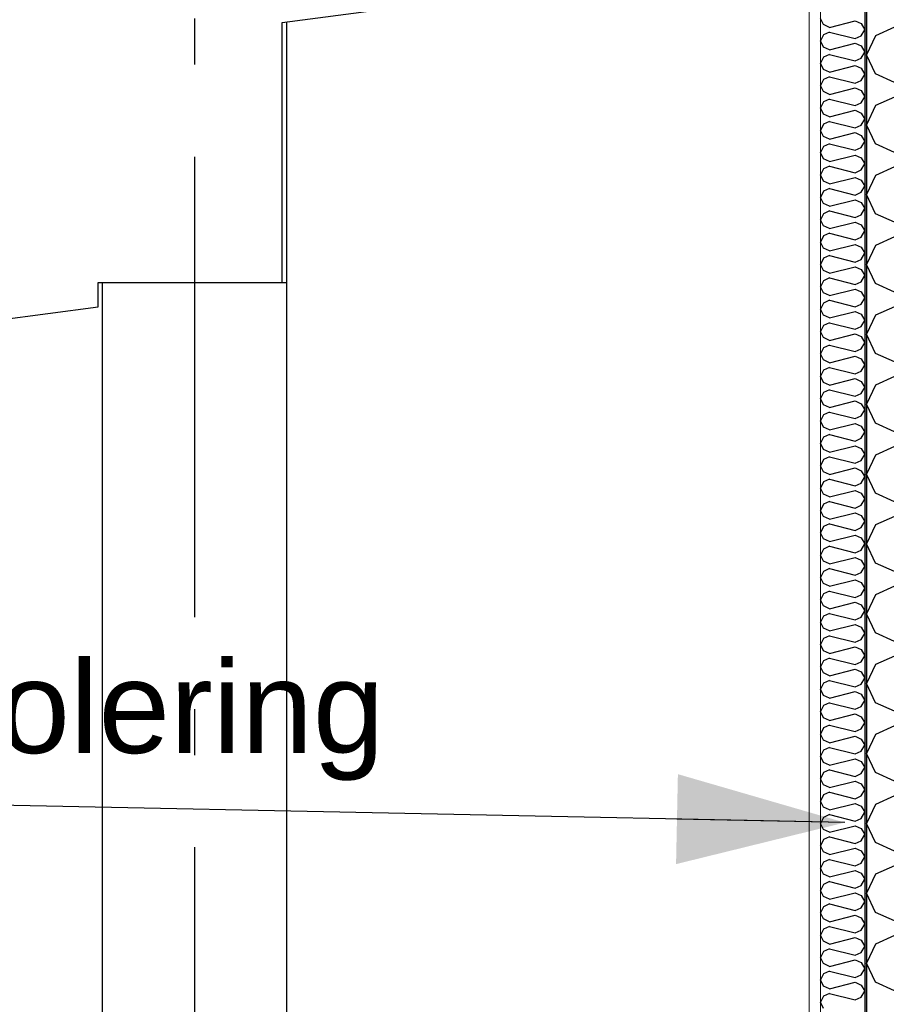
# Model space of a CAD drawing. Header units: millimetres. Extents: x -82116 to -57126, y -2070 to 21004.
# Tile 61 of 69: x -65263 to -64322, y 7695 to 8764. Entities that reach past the tile are written whole.
import ezdxf
from ezdxf.enums import TextEntityAlignment as Align

# ---------------------------------------------------------------- set-up
doc = ezdxf.new("R2010")
doc.units = ezdxf.units.MM
doc.header["$LTSCALE"] = 0.5
doc.header["$MEASUREMENT"] = 0
doc.linetypes.add('Akselinje', pattern=[1500, 1000, -200, 100, -200])
doc.linetypes.add('PLINE', pattern=[0])
for name, color, linetype in [('222- Søyler', 7, 'Continuous'), ('223- Bjelker', 7, 'Continuous'), ('232- Ikke-bærende yttervegger', 7, 'Continuous'), ('232- Ikke-bærende yttervegger (Skravur)', 7, 'Continuous'), ('232- Ikke-bærende yttervegger (Skravur)(Nye konstruksjoner)', 7, 'Continuous'), ('232- Ikke-bærende yttervegger(Nye konstruksjoner)', 7, 'Continuous'), ('82-- Modullinjer', 7, 'Continuous'), ('832- Tekst bygning(Nye konstruksjoner)', 7, 'Continuous')]:
    doc.layers.add(name, color=color, linetype=linetype)
doc.layers.add('236- Innvendig kledning og overflate(Nye konstruksjoner)', color=7, linetype='Continuous', lineweight=0)
doc.styles.add('GENERATED_STYLE_1', font='arial.ttf')
doc.styles.add('GENERATED_STYLE_3', font='arial.ttf')
doc.dimstyles.new('GENERATED_STYLE__2', dxfattribs={"dimtxt": 0.18, "dimasz": 182.4, "dimexe": 0.18, "dimexo": 0.0625, "dimgap": 0, "dimtad": 0, "dimtih": 1, "dimtoh": 1, "dimdec": 4, "dimzin": 0, "dimdsep": 46, "dimcen": 0.09, "dimadec": 0, "dimazin": 0, "dimtfac": 1, "dimtdec": 4, "dimtmove": 0, "dimatfit": 3, "dimldrblk": 'ARROWHEAD_5', "dimfxl": 1, "dimtolj": 1, "dimtzin": 0, "dimarcsym": 0})

# ---------------------------------------------------------------- blocks, each defined once
blk = doc.blocks.new('*X7')
at = {"layer": '232- Ikke-bærende yttervegger (Skravur)', "linetype": 'PLINE'}
for p, q in [((-64313, 8756.1), (-64333.4, 8746.8)), ((-64333.4, 8746.8), (-64343.2, 8726.1)), ((-64333.4, 8705.4), (-64343.2, 8726.1)), ((-64313, 8696.1), (-64333.4, 8705.4)), ((-64313, 8680.2), (-64333.4, 8670.9)), ((-64333.4, 8670.9), (-64343.2, 8650.2)), ((-64333.4, 8629.5), (-64343.2, 8650.2)), ((-64313, 8620.2), (-64333.4, 8629.5)), ((-64313, 8604.3), (-64333.4, 8595)), ((-64333.4, 8595), (-64343.2, 8574.3)), ((-64333.4, 8553.6), (-64343.2, 8574.3)), ((-64313, 8544.4), (-64333.4, 8553.6)), ((-64313, 8528.4), (-64333.4, 8519.2)), ((-64333.4, 8519.2), (-64343.2, 8498.4)), ((-64333.4, 8477.7), (-64343.2, 8498.4)), ((-64313, 8468.5), (-64333.4, 8477.7)), ((-64313, 8452.5), (-64333.4, 8443.3)), ((-64333.4, 8443.3), (-64343.2, 8422.6)), ((-64333.4, 8401.8), (-64343.2, 8422.6)), ((-64313, 8392.6), (-64333.4, 8401.8)), ((-64313, 8376.7), (-64333.4, 8367.4)), ((-64333.4, 8367.4), (-64343.2, 8346.7)), ((-64333.4, 8326), (-64343.2, 8346.7)), ((-64313, 8316.7), (-64333.4, 8326)), ((-64313, 8300.8), (-64333.4, 8291.5)), ((-64333.4, 8291.5), (-64343.2, 8270.8)), ((-64333.4, 8250.1), (-64343.2, 8270.8)), ((-64313, 8240.8), (-64333.4, 8250.1)), ((-64313, 8224.9), (-64333.4, 8215.7)), ((-64333.4, 8215.7), (-64343.2, 8194.9)), ((-64333.4, 8174.2), (-64343.2, 8194.9)), ((-64313, 8165), (-64333.4, 8174.2)), ((-64313, 8149), (-64333.4, 8139.8)), ((-64333.4, 8139.8), (-64343.2, 8119.1)), ((-64333.4, 8098.3), (-64343.2, 8119.1)), ((-64313, 8089.1), (-64333.4, 8098.3)), ((-64333.4, 8063.9), (-64343.2, 8043.2)), ((-64313, 8073.1), (-64333.4, 8063.9)), ((-64333.4, 8022.4), (-64343.2, 8043.2)), ((-64313, 8013.2), (-64333.4, 8022.4)), ((-64333.4, 7988), (-64343.2, 7967.3)), ((-64313, 7997.3), (-64333.4, 7988)), ((-64333.4, 7946.6), (-64343.2, 7967.3)), ((-64313, 7937.3), (-64333.4, 7946.6)), ((-64313, 7921.4), (-64333.4, 7912.1)), ((-64333.4, 7912.1), (-64343.2, 7891.4)), ((-64333.4, 7870.7), (-64343.2, 7891.4)), ((-64313, 7861.4), (-64333.4, 7870.7)), ((-64313, 7845.5), (-64333.4, 7836.3)), ((-64333.4, 7836.3), (-64343.2, 7815.5)), ((-64333.4, 7794.8), (-64343.2, 7815.5)), ((-64313, 7785.6), (-64333.4, 7794.8)), ((-64313, 7769.6), (-64333.4, 7760.4)), ((-64333.4, 7760.4), (-64343.2, 7739.7)), ((-64333.4, 7718.9), (-64343.2, 7739.7)), ((-64313, 7709.7), (-64333.4, 7718.9))]:
    blk.add_line(p, q, dxfattribs=at)
blk = doc.blocks.new('*X19')
at = {"layer": '232- Ikke-bærende yttervegger (Skravur)(Nye konstruksjoner)', "linetype": 'PLINE'}
for p, q in [((-64390, 8758.9), (-64393.2, 8765.5)), ((-64383.5, 8755.9), (-64390, 8758.9)), ((-64383.5, 8755.9), (-64355.4, 8763)), ((-64355.4, 8763), (-64348.9, 8760)), ((-64348.9, 8760), (-64345.2, 8753.4)), ((-64390, 8747.9), (-64393.2, 8741.3)), ((-64383.5, 8750.8), (-64390, 8747.9)), ((-64383.5, 8750.8), (-64355.4, 8743.8)), ((-64348.9, 8746.8), (-64345.2, 8753.4)), ((-64390, 8734.6), (-64393.2, 8741.3)), ((-64383.5, 8731.7), (-64355.4, 8738.7)), ((-64355.4, 8743.8), (-64348.9, 8746.8)), ((-64355.4, 8738.7), (-64348.9, 8735.7)), ((-64383.5, 8731.7), (-64390, 8734.6)), ((-64383.5, 8726.6), (-64390, 8723.6)), ((-64383.5, 8726.6), (-64355.4, 8719.5)), ((-64348.9, 8735.7), (-64345.2, 8729.1)), ((-64348.9, 8722.5), (-64345.2, 8729.1)), ((-64390, 8723.6), (-64393.2, 8717)), ((-64390, 8710.3), (-64393.2, 8717)), ((-64355.4, 8719.5), (-64348.9, 8722.5)), ((-64383.5, 8707.4), (-64390, 8710.3)), ((-64383.5, 8707.4), (-64355.4, 8714.4)), ((-64355.4, 8714.4), (-64348.9, 8711.5)), ((-64348.9, 8711.5), (-64345.2, 8704.8)), ((-64348.9, 8698.2), (-64345.2, 8704.8)), ((-64390, 8699.3), (-64393.2, 8692.7)), ((-64383.5, 8702.3), (-64390, 8699.3)), ((-64383.5, 8702.3), (-64355.4, 8695.2)), ((-64355.4, 8695.2), (-64348.9, 8698.2)), ((-64390, 8686.1), (-64393.2, 8692.7)), ((-64383.5, 8683.1), (-64390, 8686.1)), ((-64383.5, 8683.1), (-64355.4, 8690.1)), ((-64355.4, 8690.1), (-64348.9, 8687.2)), ((-64348.9, 8687.2), (-64345.2, 8680.6)), ((-64390, 8675), (-64393.2, 8668.4)), ((-64383.5, 8678), (-64390, 8675)), ((-64383.5, 8678), (-64355.4, 8671)), ((-64355.4, 8671), (-64348.9, 8673.9)), ((-64348.9, 8673.9), (-64345.2, 8680.6)), ((-64390, 8661.8), (-64393.2, 8668.4)), ((-64383.5, 8658.8), (-64390, 8661.8)), ((-64383.5, 8658.8), (-64355.4, 8665.9)), ((-64355.4, 8665.9), (-64348.9, 8662.9)), ((-64348.9, 8662.9), (-64345.2, 8656.3)), ((-64390, 8650.8), (-64393.2, 8644.1)), ((-64383.5, 8653.7), (-64390, 8650.8)), ((-64383.5, 8653.7), (-64355.4, 8646.7)), ((-64348.9, 8649.6), (-64345.2, 8656.3)), ((-64390, 8637.5), (-64393.2, 8644.1)), ((-64383.5, 8634.5), (-64355.4, 8641.6)), ((-64355.4, 8646.7), (-64348.9, 8649.6)), ((-64355.4, 8641.6), (-64348.9, 8638.6)), ((-64383.5, 8634.5), (-64390, 8637.5)), ((-64383.5, 8629.4), (-64390, 8626.5)), ((-64383.5, 8629.4), (-64355.4, 8622.4)), ((-64348.9, 8638.6), (-64345.2, 8632)), ((-64348.9, 8625.4), (-64345.2, 8632)), ((-64390, 8626.5), (-64393.2, 8619.9)), ((-64390, 8613.2), (-64393.2, 8619.9)), ((-64355.4, 8622.4), (-64348.9, 8625.4)), ((-64383.5, 8610.3), (-64390, 8613.2)), ((-64383.5, 8610.3), (-64355.4, 8617.3)), ((-64355.4, 8617.3), (-64348.9, 8614.3)), ((-64348.9, 8614.3), (-64345.2, 8607.7)), ((-64390, 8602.2), (-64393.2, 8595.6)), ((-64383.5, 8605.2), (-64390, 8602.2)), ((-64383.5, 8605.2), (-64355.4, 8598.1)), ((-64355.4, 8598.1), (-64348.9, 8601.1)), ((-64348.9, 8601.1), (-64345.2, 8607.7)), ((-64390, 8588.9), (-64393.2, 8595.6)), ((-64383.5, 8586), (-64390, 8588.9)), ((-64383.5, 8586), (-64355.4, 8593)), ((-64355.4, 8593), (-64348.9, 8590.1)), ((-64348.9, 8590.1), (-64345.2, 8583.4)), ((-64390, 8577.9), (-64393.2, 8571.3)), ((-64383.5, 8580.9), (-64390, 8577.9)), ((-64383.5, 8580.9), (-64355.4, 8573.8)), ((-64355.4, 8573.8), (-64348.9, 8576.8)), ((-64348.9, 8576.8), (-64345.2, 8583.4)), ((-64390, 8564.7), (-64393.2, 8571.3)), ((-64383.5, 8561.7), (-64355.4, 8568.7)), ((-64355.4, 8568.7), (-64348.9, 8565.8)), ((-64348.9, 8565.8), (-64345.2, 8559.1)), ((-64383.5, 8561.7), (-64390, 8564.7)), ((-64383.5, 8556.6), (-64390, 8553.6)), ((-64383.5, 8556.6), (-64355.4, 8549.6)), ((-64348.9, 8552.5), (-64345.2, 8559.1)), ((-64390, 8553.6), (-64393.2, 8547)), ((-64390, 8540.4), (-64393.2, 8547)), ((-64383.5, 8537.4), (-64355.4, 8544.5)), ((-64355.4, 8549.6), (-64348.9, 8552.5)), ((-64355.4, 8544.5), (-64348.9, 8541.5)), ((-64383.5, 8537.4), (-64390, 8540.4)), ((-64348.9, 8541.5), (-64345.2, 8534.9)), ((-64348.9, 8528.2), (-64345.2, 8534.9)), ((-64390, 8529.4), (-64393.2, 8522.7)), ((-64390, 8516.1), (-64393.2, 8522.7)), ((-64383.5, 8532.3), (-64390, 8529.4)), ((-64383.5, 8532.3), (-64355.4, 8525.3)), ((-64355.4, 8525.3), (-64348.9, 8528.2)), ((-64383.5, 8513.1), (-64390, 8516.1)), ((-64383.5, 8513.1), (-64355.4, 8520.2)), ((-64355.4, 8520.2), (-64348.9, 8517.2)), ((-64348.9, 8517.2), (-64345.2, 8510.6)), ((-64390, 8505.1), (-64393.2, 8498.4)), ((-64383.5, 8508), (-64390, 8505.1)), ((-64383.5, 8508), (-64355.4, 8501)), ((-64355.4, 8501), (-64348.9, 8504)), ((-64348.9, 8504), (-64345.2, 8510.6)), ((-64390, 8491.8), (-64393.2, 8498.4)), ((-64383.5, 8488.9), (-64390, 8491.8)), ((-64383.5, 8488.9), (-64355.4, 8495.9)), ((-64355.4, 8495.9), (-64348.9, 8492.9)), ((-64348.9, 8492.9), (-64345.2, 8486.3)), ((-64390, 8480.8), (-64393.2, 8474.2)), ((-64383.5, 8483.8), (-64390, 8480.8)), ((-64383.5, 8483.8), (-64355.4, 8476.7)), ((-64355.4, 8476.7), (-64348.9, 8479.7)), ((-64348.9, 8479.7), (-64345.2, 8486.3)), ((-64390, 8467.5), (-64393.2, 8474.2)), ((-64383.5, 8464.6), (-64355.4, 8471.6)), ((-64355.4, 8471.6), (-64348.9, 8468.7)), ((-64383.5, 8464.6), (-64390, 8467.5)), ((-64383.5, 8459.5), (-64390, 8456.5)), ((-64383.5, 8459.5), (-64355.4, 8452.4)), ((-64348.9, 8468.7), (-64345.2, 8462)), ((-64348.9, 8455.4), (-64345.2, 8462)), ((-64390, 8456.5), (-64393.2, 8449.9)), ((-64390, 8443.3), (-64393.2, 8449.9)), ((-64355.4, 8452.4), (-64348.9, 8455.4)), ((-64383.5, 8440.3), (-64390, 8443.3)), ((-64383.5, 8440.3), (-64355.4, 8447.3)), ((-64355.4, 8447.3), (-64348.9, 8444.4)), ((-64348.9, 8444.4), (-64345.2, 8437.7)), ((-64348.9, 8431.1), (-64345.2, 8437.7)), ((-64390, 8432.2), (-64393.2, 8425.6)), ((-64383.5, 8435.2), (-64390, 8432.2)), ((-64383.5, 8435.2), (-64355.4, 8428.2)), ((-64355.4, 8428.2), (-64348.9, 8431.1)), ((-64390, 8419), (-64393.2, 8425.6)), ((-64383.5, 8416), (-64390, 8419)), ((-64383.5, 8416), (-64355.4, 8423.1)), ((-64355.4, 8423.1), (-64348.9, 8420.1)), ((-64348.9, 8420.1), (-64345.2, 8413.5)), ((-64390, 8408), (-64393.2, 8401.3)), ((-64383.5, 8410.9), (-64390, 8408)), ((-64383.5, 8410.9), (-64355.4, 8403.9)), ((-64355.4, 8403.9), (-64348.9, 8406.8)), ((-64348.9, 8406.8), (-64345.2, 8413.5)), ((-64390, 8394.7), (-64393.2, 8401.3)), ((-64383.5, 8391.7), (-64390, 8394.7)), ((-64383.5, 8391.7), (-64355.4, 8398.8)), ((-64355.4, 8398.8), (-64348.9, 8395.8)), ((-64348.9, 8395.8), (-64345.2, 8389.2)), ((-64390, 8383.7), (-64393.2, 8377)), ((-64383.5, 8386.6), (-64390, 8383.7)), ((-64383.5, 8386.6), (-64355.4, 8379.6)), ((-64348.9, 8382.5), (-64345.2, 8389.2)), ((-64390, 8370.4), (-64393.2, 8377)), ((-64383.5, 8367.4), (-64355.4, 8374.5)), ((-64355.4, 8379.6), (-64348.9, 8382.5)), ((-64355.4, 8374.5), (-64348.9, 8371.5)), ((-64383.5, 8367.4), (-64390, 8370.4)), ((-64383.5, 8362.3), (-64390, 8359.4)), ((-64383.5, 8362.3), (-64355.4, 8355.3)), ((-64348.9, 8371.5), (-64345.2, 8364.9)), ((-64348.9, 8358.3), (-64345.2, 8364.9)), ((-64390, 8359.4), (-64393.2, 8352.8)), ((-64390, 8346.1), (-64393.2, 8352.8)), ((-64355.4, 8355.3), (-64348.9, 8358.3)), ((-64383.5, 8343.2), (-64390, 8346.1)), ((-64383.5, 8343.2), (-64355.4, 8350.2)), ((-64355.4, 8350.2), (-64348.9, 8347.2)), ((-64348.9, 8347.2), (-64345.2, 8340.6)), ((-64348.9, 8334), (-64345.2, 8340.6)), ((-64390, 8335.1), (-64393.2, 8328.5)), ((-64383.5, 8338.1), (-64390, 8335.1)), ((-64383.5, 8338.1), (-64355.4, 8331)), ((-64355.4, 8331), (-64348.9, 8334)), ((-64390, 8321.8), (-64393.2, 8328.5)), ((-64383.5, 8318.9), (-64390, 8321.8)), ((-64383.5, 8318.9), (-64355.4, 8325.9)), ((-64355.4, 8325.9), (-64348.9, 8323)), ((-64348.9, 8323), (-64345.2, 8316.3)), ((-64390, 8310.8), (-64393.2, 8304.2)), ((-64383.5, 8313.8), (-64390, 8310.8)), ((-64383.5, 8313.8), (-64355.4, 8306.7)), ((-64355.4, 8306.7), (-64348.9, 8309.7)), ((-64348.9, 8309.7), (-64345.2, 8316.3)), ((-64390, 8297.6), (-64393.2, 8304.2)), ((-64383.5, 8294.6), (-64355.4, 8301.6)), ((-64355.4, 8301.6), (-64348.9, 8298.7)), ((-64348.9, 8298.7), (-64345.2, 8292.1)), ((-64383.5, 8294.6), (-64390, 8297.6)), ((-64383.5, 8289.5), (-64390, 8286.5)), ((-64383.5, 8289.5), (-64355.4, 8282.5)), ((-64348.9, 8285.4), (-64345.2, 8292.1)), ((-64390, 8286.5), (-64393.2, 8279.9)), ((-64390, 8273.3), (-64393.2, 8279.9)), ((-64383.5, 8270.3), (-64355.4, 8277.4)), ((-64355.4, 8282.5), (-64348.9, 8285.4)), ((-64355.4, 8277.4), (-64348.9, 8274.4)), ((-64383.5, 8270.3), (-64390, 8273.3)), ((-64348.9, 8274.4), (-64345.2, 8267.8)), ((-64348.9, 8261.1), (-64345.2, 8267.8)), ((-64390, 8262.3), (-64393.2, 8255.6)), ((-64390, 8249), (-64393.2, 8255.6)), ((-64383.5, 8265.2), (-64390, 8262.3)), ((-64383.5, 8265.2), (-64355.4, 8258.2)), ((-64355.4, 8258.2), (-64348.9, 8261.1)), ((-64383.5, 8246), (-64390, 8249)), ((-64383.5, 8246), (-64355.4, 8253.1)), ((-64355.4, 8253.1), (-64348.9, 8250.1)), ((-64348.9, 8250.1), (-64345.2, 8243.5)), ((-64390, 8238), (-64393.2, 8231.4)), ((-64383.5, 8240.9), (-64390, 8238)), ((-64383.5, 8240.9), (-64355.4, 8233.9)), ((-64355.4, 8233.9), (-64348.9, 8236.9)), ((-64348.9, 8236.9), (-64345.2, 8243.5)), ((-64390, 8224.7), (-64393.2, 8231.4)), ((-64383.5, 8221.8), (-64390, 8224.7)), ((-64383.5, 8221.8), (-64355.4, 8228.8)), ((-64355.4, 8228.8), (-64348.9, 8225.8)), ((-64348.9, 8225.8), (-64345.2, 8219.2)), ((-64390, 8213.7), (-64393.2, 8207.1)), ((-64383.5, 8216.7), (-64390, 8213.7)), ((-64383.5, 8216.7), (-64355.4, 8209.6)), ((-64355.4, 8209.6), (-64348.9, 8212.6)), ((-64348.9, 8212.6), (-64345.2, 8219.2)), ((-64390, 8200.4), (-64393.2, 8207.1)), ((-64383.5, 8197.5), (-64355.4, 8204.5)), ((-64355.4, 8204.5), (-64348.9, 8201.6)), ((-64383.5, 8197.5), (-64390, 8200.4)), ((-64383.5, 8192.4), (-64390, 8189.4)), ((-64383.5, 8192.4), (-64355.4, 8185.3)), ((-64348.9, 8201.6), (-64345.2, 8194.9)), ((-64348.9, 8188.3), (-64345.2, 8194.9)), ((-64390, 8189.4), (-64393.2, 8182.8)), ((-64390, 8176.2), (-64393.2, 8182.8)), ((-64383.5, 8173.2), (-64355.4, 8180.2)), ((-64355.4, 8185.3), (-64348.9, 8188.3)), ((-64355.4, 8180.2), (-64348.9, 8177.3)), ((-64383.5, 8173.2), (-64390, 8176.2)), ((-64348.9, 8177.3), (-64345.2, 8170.6)), ((-64348.9, 8164), (-64345.2, 8170.6)), ((-64390, 8165.1), (-64393.2, 8158.5)), ((-64383.5, 8168.1), (-64390, 8165.1)), ((-64383.5, 8168.1), (-64355.4, 8161.1)), ((-64355.4, 8161.1), (-64348.9, 8164)), ((-64390, 8151.9), (-64393.2, 8158.5)), ((-64383.5, 8148.9), (-64390, 8151.9)), ((-64383.5, 8148.9), (-64355.4, 8156)), ((-64355.4, 8156), (-64348.9, 8153)), ((-64348.9, 8153), (-64345.2, 8146.4)), ((-64390, 8140.9), (-64393.2, 8134.2)), ((-64383.5, 8143.8), (-64390, 8140.9)), ((-64383.5, 8143.8), (-64355.4, 8136.8)), ((-64355.4, 8136.8), (-64348.9, 8139.7)), ((-64348.9, 8139.7), (-64345.2, 8146.4)), ((-64390, 8127.6), (-64393.2, 8134.2)), ((-64383.5, 8124.6), (-64390, 8127.6)), ((-64383.5, 8124.6), (-64355.4, 8131.7)), ((-64355.4, 8131.7), (-64348.9, 8128.7)), ((-64348.9, 8128.7), (-64345.2, 8122.1)), ((-64390, 8116.6), (-64393.2, 8109.9)), ((-64383.5, 8119.5), (-64390, 8116.6)), ((-64383.5, 8119.5), (-64355.4, 8112.5)), ((-64348.9, 8115.5), (-64345.2, 8122.1)), ((-64390, 8103.3), (-64393.2, 8109.9)), ((-64383.5, 8100.4), (-64355.4, 8107.4)), ((-64355.4, 8112.5), (-64348.9, 8115.5)), ((-64355.4, 8107.4), (-64348.9, 8104.4)), ((-64383.5, 8100.4), (-64390, 8103.3)), ((-64383.5, 8095.3), (-64390, 8092.3)), ((-64383.5, 8095.3), (-64355.4, 8088.2)), ((-64348.9, 8104.4), (-64345.2, 8097.8)), ((-64348.9, 8091.2), (-64345.2, 8097.8)), ((-64390, 8092.3), (-64393.2, 8085.7)), ((-64390, 8079), (-64393.2, 8085.7)), ((-64355.4, 8088.2), (-64348.9, 8091.2)), ((-64383.5, 8076.1), (-64390, 8079)), ((-64383.5, 8076.1), (-64355.4, 8083.1)), ((-64355.4, 8083.1), (-64348.9, 8080.2)), ((-64348.9, 8080.2), (-64345.2, 8073.5)), ((-64348.9, 8066.9), (-64345.2, 8073.5)), ((-64390, 8068), (-64393.2, 8061.4)), ((-64383.5, 8071), (-64390, 8068)), ((-64383.5, 8071), (-64355.4, 8063.9)), ((-64355.4, 8063.9), (-64348.9, 8066.9)), ((-64390, 8054.8), (-64393.2, 8061.4)), ((-64383.5, 8051.8), (-64390, 8054.8)), ((-64383.5, 8051.8), (-64355.4, 8058.8)), ((-64355.4, 8058.8), (-64348.9, 8055.9)), ((-64348.9, 8055.9), (-64345.2, 8049.2)), ((-64390, 8043.7), (-64393.2, 8037.1)), ((-64383.5, 8046.7), (-64390, 8043.7)), ((-64383.5, 8046.7), (-64355.4, 8039.7)), ((-64355.4, 8039.7), (-64348.9, 8042.6)), ((-64348.9, 8042.6), (-64345.2, 8049.2)), ((-64390, 8030.5), (-64393.2, 8037.1)), ((-64383.5, 8027.5), (-64355.4, 8034.6)), ((-64355.4, 8034.6), (-64348.9, 8031.6)), ((-64348.9, 8031.6), (-64345.2, 8025)), ((-64383.5, 8027.5), (-64390, 8030.5)), ((-64383.5, 8022.4), (-64390, 8019.5)), ((-64383.5, 8022.4), (-64355.4, 8015.4)), ((-64348.9, 8018.3), (-64345.2, 8025)), ((-64390, 8019.5), (-64393.2, 8012.8)), ((-64390, 8006.2), (-64393.2, 8012.8)), ((-64383.5, 8003.2), (-64355.4, 8010.3)), ((-64355.4, 8015.4), (-64348.9, 8018.3)), ((-64355.4, 8010.3), (-64348.9, 8007.3)), ((-64383.5, 8003.2), (-64390, 8006.2)), ((-64348.9, 8007.3), (-64345.2, 8000.7)), ((-64348.9, 7994), (-64345.2, 8000.7)), ((-64390, 7995.2), (-64393.2, 7988.5)), ((-64390, 7981.9), (-64393.2, 7988.5)), ((-64383.5, 7998.1), (-64390, 7995.2)), ((-64383.5, 7998.1), (-64355.4, 7991.1)), ((-64355.4, 7991.1), (-64348.9, 7994)), ((-64383.5, 7978.9), (-64390, 7981.9)), ((-64383.5, 7978.9), (-64355.4, 7986)), ((-64355.4, 7986), (-64348.9, 7983)), ((-64348.9, 7983), (-64345.2, 7976.4)), ((-64390, 7970.9), (-64393.2, 7964.3)), ((-64383.5, 7973.8), (-64390, 7970.9)), ((-64383.5, 7973.8), (-64355.4, 7966.8)), ((-64355.4, 7966.8), (-64348.9, 7969.8)), ((-64348.9, 7969.8), (-64345.2, 7976.4)), ((-64390, 7957.6), (-64393.2, 7964.3)), ((-64383.5, 7954.7), (-64390, 7957.6)), ((-64383.5, 7954.7), (-64355.4, 7961.7)), ((-64355.4, 7961.7), (-64348.9, 7958.7)), ((-64348.9, 7958.7), (-64345.2, 7952.1)), ((-64390, 7946.6), (-64393.2, 7940)), ((-64383.5, 7949.6), (-64390, 7946.6)), ((-64383.5, 7949.6), (-64355.4, 7942.5)), ((-64355.4, 7942.5), (-64348.9, 7945.5)), ((-64348.9, 7945.5), (-64345.2, 7952.1)), ((-64390, 7933.3), (-64393.2, 7940)), ((-64383.5, 7930.4), (-64355.4, 7937.4)), ((-64355.4, 7937.4), (-64348.9, 7934.5)), ((-64348.9, 7934.5), (-64345.2, 7927.8)), ((-64383.5, 7930.4), (-64390, 7933.3)), ((-64383.5, 7925.3), (-64390, 7922.3)), ((-64383.5, 7925.3), (-64355.4, 7918.2)), ((-64348.9, 7921.2), (-64345.2, 7927.8)), ((-64390, 7922.3), (-64393.2, 7915.7)), ((-64390, 7909.1), (-64393.2, 7915.7)), ((-64383.5, 7906.1), (-64355.4, 7913.1)), ((-64355.4, 7918.2), (-64348.9, 7921.2)), ((-64355.4, 7913.1), (-64348.9, 7910.2)), ((-64383.5, 7906.1), (-64390, 7909.1)), ((-64348.9, 7910.2), (-64345.2, 7903.6)), ((-64348.9, 7896.9), (-64345.2, 7903.6)), ((-64390, 7898), (-64393.2, 7891.4)), ((-64383.5, 7901), (-64390, 7898)), ((-64383.5, 7901), (-64355.4, 7894)), ((-64355.4, 7894), (-64348.9, 7896.9)), ((-64390, 7884.8), (-64393.2, 7891.4)), ((-64383.5, 7881.8), (-64390, 7884.8)), ((-64383.5, 7881.8), (-64355.4, 7888.9)), ((-64355.4, 7888.9), (-64348.9, 7885.9)), ((-64348.9, 7885.9), (-64345.2, 7879.3)), ((-64390, 7873.8), (-64393.2, 7867.1)), ((-64383.5, 7876.7), (-64390, 7873.8)), ((-64383.5, 7876.7), (-64355.4, 7869.7)), ((-64355.4, 7869.7), (-64348.9, 7872.6)), ((-64348.9, 7872.6), (-64345.2, 7879.3)), ((-64390, 7860.5), (-64393.2, 7867.1)), ((-64383.5, 7857.5), (-64390, 7860.5)), ((-64383.5, 7857.5), (-64355.4, 7864.6)), ((-64355.4, 7864.6), (-64348.9, 7861.6)), ((-64348.9, 7861.6), (-64345.2, 7855)), ((-64390, 7849.5), (-64393.2, 7842.9)), ((-64383.5, 7852.4), (-64390, 7849.5)), ((-64383.5, 7852.4), (-64355.4, 7845.4)), ((-64348.9, 7848.4), (-64345.2, 7855)), ((-64390, 7836.2), (-64393.2, 7842.9)), ((-64383.5, 7833.3), (-64355.4, 7840.3)), ((-64355.4, 7845.4), (-64348.9, 7848.4)), ((-64355.4, 7840.3), (-64348.9, 7837.3)), ((-64383.5, 7833.3), (-64390, 7836.2)), ((-64383.5, 7828.2), (-64390, 7825.2)), ((-64383.5, 7828.2), (-64355.4, 7821.1)), ((-64348.9, 7837.3), (-64345.2, 7830.7)), ((-64348.9, 7824.1), (-64345.2, 7830.7)), ((-64390, 7825.2), (-64393.2, 7818.6)), ((-64390, 7811.9), (-64393.2, 7818.6)), ((-64355.4, 7821.1), (-64348.9, 7824.1)), ((-64383.5, 7809), (-64390, 7811.9)), ((-64383.5, 7809), (-64355.4, 7816)), ((-64355.4, 7816), (-64348.9, 7813.1)), ((-64348.9, 7813.1), (-64345.2, 7806.4)), ((-64348.9, 7799.8), (-64345.2, 7806.4)), ((-64390, 7800.9), (-64393.2, 7794.3)), ((-64383.5, 7803.9), (-64390, 7800.9)), ((-64383.5, 7803.9), (-64355.4, 7796.8)), ((-64355.4, 7796.8), (-64348.9, 7799.8)), ((-64390, 7787.7), (-64393.2, 7794.3)), ((-64383.5, 7784.7), (-64390, 7787.7)), ((-64383.5, 7784.7), (-64355.4, 7791.7)), ((-64355.4, 7791.7), (-64348.9, 7788.8)), ((-64348.9, 7788.8), (-64345.2, 7782.1)), ((-64390, 7776.6), (-64393.2, 7770)), ((-64383.5, 7779.6), (-64390, 7776.6)), ((-64383.5, 7779.6), (-64355.4, 7772.6)), ((-64355.4, 7772.6), (-64348.9, 7775.5)), ((-64348.9, 7775.5), (-64345.2, 7782.1)), ((-64390, 7763.4), (-64393.2, 7770)), ((-64383.5, 7760.4), (-64390, 7763.4)), ((-64383.5, 7760.4), (-64355.4, 7767.5)), ((-64355.4, 7767.5), (-64348.9, 7764.5)), ((-64348.9, 7764.5), (-64345.2, 7757.9)), ((-64383.5, 7755.3), (-64390, 7752.4)), ((-64383.5, 7755.3), (-64355.4, 7748.3)), ((-64348.9, 7751.2), (-64345.2, 7757.9)), ((-64390, 7752.4), (-64393.2, 7745.7)), ((-64390, 7739.1), (-64393.2, 7745.7)), ((-64383.5, 7736.1), (-64355.4, 7743.2)), ((-64355.4, 7748.3), (-64348.9, 7751.2)), ((-64355.4, 7743.2), (-64348.9, 7740.2)), ((-64383.5, 7736.1), (-64390, 7739.1)), ((-64348.9, 7740.2), (-64345.2, 7733.6)), ((-64348.9, 7727), (-64345.2, 7733.6)), ((-64390, 7728.1), (-64393.2, 7721.4)), ((-64390, 7714.8), (-64393.2, 7721.4)), ((-64383.5, 7731), (-64390, 7728.1)), ((-64383.5, 7731), (-64355.4, 7724)), ((-64355.4, 7724), (-64348.9, 7727)), ((-64383.5, 7711.9), (-64390, 7714.8)), ((-64383.5, 7711.9), (-64355.4, 7718.9)), ((-64355.4, 7718.9), (-64348.9, 7715.9)), ((-64348.9, 7715.9), (-64345.2, 7709.3)), ((-64390, 7703.8), (-64393.2, 7697.2)), ((-64383.5, 7706.8), (-64390, 7703.8)), ((-64383.5, 7706.8), (-64355.4, 7699.7)), ((-64355.4, 7699.7), (-64348.9, 7702.7)), ((-64348.9, 7702.7), (-64345.2, 7709.3)), ((-64390, 7690.5), (-64393.2, 7697.2))]:
    blk.add_line(p, q, dxfattribs=at)
blk = doc.blocks.new('Standard grid marker[6]', base_point=(-65073.2, 12565.5))
at = {"layer": '82-- Modullinjer', "linetype": 'Akselinje'}
blk.add_line((-65073.2, 12365.5), (-65073.2, 1550), dxfattribs=at)
at = {"layer": '82-- Modullinjer', "style": 'GENERATED_STYLE_1'}
for tag, p in [('AC_MarkerText_1_0', (-65073.2, 12903)), ('AC_MarkerText_1_1', (-65073.2, 1187.5))]:
    blk.add_attdef(tag, text='', height=175, rotation=360, dxfattribs=at).set_placement(p, align=Align.TOP_CENTER)
blk = doc.blocks.new('ARROWHEAD_5')
at = {"linetype": 'Continuous'}
blk.add_hatch(color=256, dxfattribs=at).paths.add_polyline_path([(-1, 0.2679), (0, 0), (-1, -0.2679)])
blk.add_line((0, 0), (-1, 0), dxfattribs=at)

msp = doc.modelspace()

# ---------------------------------------------------------------- hatches: boundary and pattern name
at = {"layer": '232- Ikke-bærende yttervegger (Skravur)(Nye konstruksjoner)', "linetype": 'Continuous'}
h = msp.add_hatch(dxfattribs=at)
h.set_pattern_fill('Gips', color=256, style=0, pattern_type=2)
h.set_pattern_definition([(270, (0, 0), (86.60254, 0), [0, -50]), (270, (43.3, -25), (86.60254, 0), [0, -50])])
h.paths.add_polyline_path([(-64405.7, 7045.4), (-64393.2, 7045.4), (-64393.2, 8990), (-64405.7, 8990)])
msp.add_hatch(color=256, dxfattribs=at).paths.add_polyline_path([(-64343.2, 8933.8), (-64345.2, 8933.5), (-64345.2, 7045.4), (-64343.2, 7045.4)])

# ---------------------------------------------------------------- linework, layer by layer
at = {"layer": '222- Søyler', "linetype": 'PLINE'}
for p, q in [((-65173.2, 6240), (-65173.2, 8478.8)), ((-64978.2, 8478.8), (-64973.2, 8478.8)), ((-64973.2, 7045.4), (-64973.2, 8478.8))]:
    msp.add_line(p, q, dxfattribs=at)
at = {"layer": '223- Bjelker', "linetype": 'PLINE'}
for p, q in [((-64978.2, 8761.2), (-64405.7, 8836.6)), ((-64978.2, 8478.8), (-64978.2, 8761.2)), ((-65178.2, 8452.5), (-65178.2, 8478.8)), ((-65178.2, 8478.8), (-65173.2, 8478.8)), ((-65173.2, 8478.8), (-64978.2, 8478.8)), ((-70728.2, 7721.8), (-65178.2, 8452.5))]:
    msp.add_line(p, q, dxfattribs=at)
at = {"layer": '232- Ikke-bærende yttervegger', "linetype": 'PLINE', "flags": 128}
msp.add_lwpolyline([(-64343.2, 9047.2), (-64343.2, 8998.8), (-64343.2, 8996.8), (-64343.2, 8990), (-64343.2, 8946.4), (-64343.2, 8933.8), (-64343.2, 7045.4), (-64343.2, 7020.4), (-64343.2, 6920.4), (-64343.2, 6890)], dxfattribs=at)
at = {"layer": '232- Ikke-bærende yttervegger(Nye konstruksjoner)', "linetype": 'PLINE'}
for p, q in [((-64345.2, 8990), (-64345.2, 7045.4)), ((-64973.2, 8478.8), (-64973.2, 8761.9))]:
    msp.add_line(p, q, dxfattribs=at)
at = {"layer": '236- Innvendig kledning og overflate(Nye konstruksjoner)', "linetype": 'PLINE'}
for p, q in [((-64405.7, 8990), (-64405.7, 7045.4)), ((-64393.2, 8990), (-64393.2, 7045.4))]:
    msp.add_line(p, q, dxfattribs=at)

# ---------------------------------------------------------------- block references
at = {"layer": '232- Ikke-bærende yttervegger'}
msp.add_blockref('*X7', (0, 0), dxfattribs=at)
at = {"layer": '232- Ikke-bærende yttervegger(Nye konstruksjoner)'}
msp.add_blockref('*X19', (0, 0), dxfattribs=at)
at = {"layer": '82-- Modullinjer', "linetype": 'PLINE'}
msp.add_blockref('Standard grid marker[6]', (-65073.2, 12565.5), dxfattribs=at)

# ---------------------------------------------------------------- texts
at = {"layer": '832- Tekst bygning(Nye konstruksjoner)', "linetype": 'Continuous', "insert": (-66575.1, 7937.7), "char_height": 100, "attachment_point": 7, "style": 'GENERATED_STYLE_3'}
msp.add_mtext('\\A1;{\\pql;\\fArial|b0|i0|c0|p0;\\W1.000000;Ny dampsperre og isolering}', dxfattribs=at)

# ---------------------------------------------------------------- leaders
at = {"layer": '832- Tekst bygning(Nye konstruksjoner)', "linetype": 'PLINE', "annotation_type": 0, "has_hookline": 1, "hookline_direction": 1, "text_width": 1686.7}
msp.add_leader([(-64366.8, 7892.3), (-66575.1, 7937.7)], dimstyle='GENERATED_STYLE__2', dxfattribs=at)

doc.saveas('drawing.dxf')
